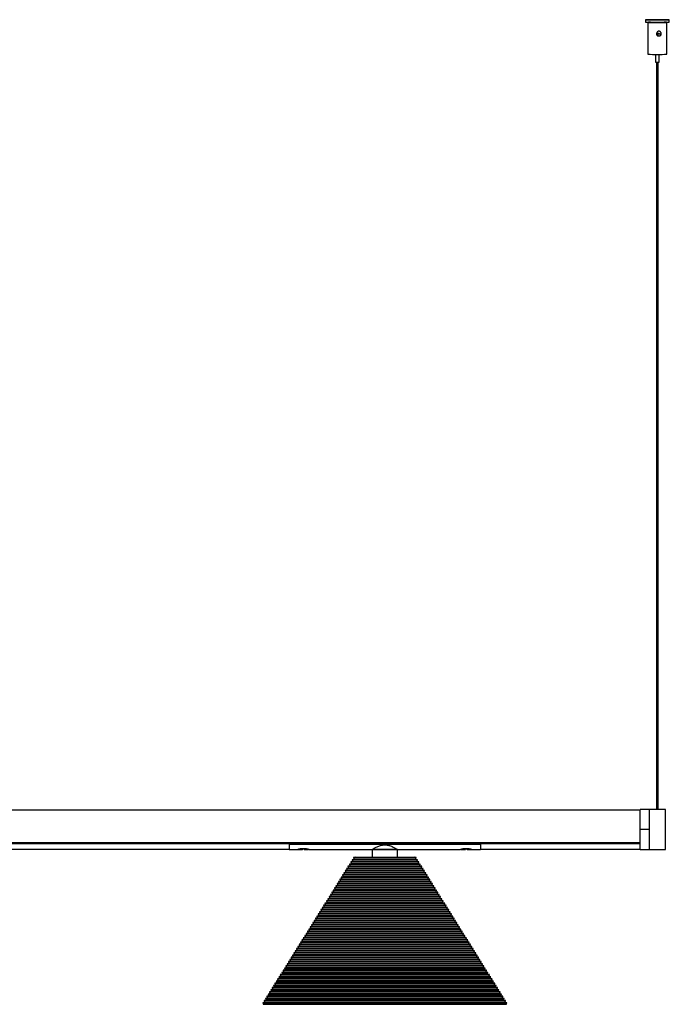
# Model space of a CAD drawing. Header units: millimetres. Extents: x 323 to 2855, y 431 to 1509.
# Tile 6 of 7: x 2028 to 2435, y 867 to 1484. Entities that reach past the tile are written whole.
import ezdxf

# ---------------------------------------------------------------- set-up
doc = ezdxf.new("R2010")
doc.units = ezdxf.units.MM

msp = doc.modelspace()

# ---------------------------------------------------------------- linework, layer by layer
at = {"color": 7, "linetype": 'Continuous', "lineweight": 25}
for p, q in [((2420.03, 1483.95), (2420.03, 1482.45)), ((2421.53, 1482.35), (2421.53, 1462.35)), ((2422.61, 1482.36), (2423.05, 1482.33)), ((2427.03, 1483.95), (2427.03, 1483.93)), ((2428.03, 1483.93), (2428.03, 1483.95)), ((2431.83, 1482.34), (2431.83, 1482.39)), ((2431.95, 1482.34), (2431.96, 1482.35)), ((2433.53, 1462.35), (2433.53, 1482.35)), ((2435.03, 1482.45), (2435.03, 1483.95)), ((2428.03, 1473.87), (2428.03, 1475.26)), ((2426.28, 1462.3), (2426.28, 1457.35)), ((2427.03, 1457.34), (2427.03, 988.96)), ((2428.03, 988.96), (2428.03, 1457.34)), ((2428.78, 1457.35), (2428.78, 1462.3)), ((2416.79, 988.72), (416.79, 988.72)), ((2422.64, 988.97), (2416.79, 988.97)), ((2416.79, 976.49), (2416.79, 988.97)), ((2423.33, 988.97), (2422.64, 988.97)), ((2422.64, 963.97), (2422.64, 988.97)), ((2422.64, 976.49), (2422.64, 988.97)), ((2431.23, 988.96), (2424.05, 988.96)), ((2432.64, 988.97), (2431.95, 988.97)), ((2432.64, 963.97), (2432.64, 988.97)), ((2416.79, 963.97), (2416.79, 976.49)), ((2422.64, 976.49), (2416.79, 976.49)), ((2422.64, 963.97), (2422.64, 976.49)), ((416.79, 968.28), (2416.79, 968.28)), ((2416.79, 968.21), (416.79, 968.21)), ((1756.79, 967.98), (2196.79, 967.98)), ((2196.79, 967.62), (1756.79, 967.62)), ((1756.79, 964.27), (2196.79, 964.27)), ((2196.79, 968.21), (2196.79, 968.19)), ((2196.79, 967.4), (2196.79, 968.19)), ((2196.79, 968.19), (2316.79, 968.19)), ((2196.79, 968.19), (2198.29, 968.19)), ((2196.79, 967.4), (2316.79, 967.4)), ((2196.79, 967.4), (2196.79, 963.97)), ((2196.79, 963.97), (2202.04, 963.97)), ((2198.29, 968.21), (2198.29, 968.19)), ((2199.79, 968.21), (2199.79, 968.19)), ((2202.34, 968.21), (2202.34, 968.19)), ((2202.58, 964.06), (2205.29, 964.06)), ((2206.35, 964.31), (2205.35, 964.31)), ((2206.29, 964.06), (2209.04, 964.06)), ((2208.39, 968.21), (2208.39, 968.19)), ((2208.39, 968.19), (2300.29, 968.19)), ((2209.04, 964.06), (2208.93, 964.09)), ((2209.49, 963.97), (2248.79, 963.97)), ((2248.79, 963.97), (2248.79, 959.15)), ((2264.79, 963.97), (2248.79, 963.97)), ((2248.79, 963.97), (2264.79, 963.97)), ((2264.79, 963.97), (2304.04, 963.97)), ((2264.79, 959.15), (2264.79, 963.97)), ((2300.29, 968.21), (2300.29, 968.19)), ((2304.34, 968.21), (2304.34, 968.19)), ((2304.54, 964.06), (2307.29, 964.06)), ((2305.29, 968.21), (2305.33, 968.19)), ((2308.23, 964.31), (2307.23, 964.31)), ((2308.29, 964.06), (2311, 964.06)), ((2310.39, 968.21), (2310.39, 968.19)), ((2310.39, 968.19), (2316.79, 968.19)), ((2311.49, 963.97), (2316.79, 963.97)), ((2316.79, 968.21), (2316.79, 968.19)), ((2316.79, 967.4), (2316.79, 968.19)), ((2316.79, 967.98), (2416.79, 967.98)), ((2416.79, 967.62), (2316.79, 967.62)), ((2316.79, 967.4), (2316.79, 963.97)), ((2316.79, 964.27), (2416.79, 964.27)), ((2416.79, 963.97), (2422.64, 963.97)), ((2422.64, 963.97), (2432.64, 963.97)), ((2422.64, 963.97), (2432.64, 963.97)), ((2422.64, 963.97), (2422.64, 963.97)), ((2432.64, 963.97), (2432.64, 963.97)), ((2236.44, 956.44), (2235.4, 956.18)), ((2237.29, 957.8), (2236.25, 957.54)), ((2236.25, 957.54), (2236.5, 956.52)), ((2236.25, 957.54), (2277.33, 957.54)), ((2236.5, 956.52), (2236.44, 956.44)), ((2236.44, 956.44), (2277.14, 956.44)), ((2236.5, 956.52), (2277.08, 956.52)), ((2238.14, 959.15), (2237.09, 958.9)), ((2237.09, 958.9), (2237.34, 957.88)), ((2237.09, 958.9), (2276.49, 958.9)), ((2237.34, 957.88), (2237.29, 957.8)), ((2237.29, 957.8), (2276.29, 957.8)), ((2237.34, 957.88), (2276.24, 957.88)), ((2238.14, 959.15), (2275.44, 959.15)), ((2276.49, 958.9), (2275.44, 959.15)), ((2276.24, 957.88), (2276.49, 958.9)), ((2276.29, 957.8), (2276.24, 957.88)), ((2277.33, 957.54), (2276.29, 957.8)), ((2277.08, 956.52), (2277.33, 957.54)), ((2277.14, 956.44), (2277.08, 956.52)), ((2278.18, 956.18), (2277.14, 956.44)), ((2233.05, 951.01), (2232.01, 950.75)), ((2232.01, 950.75), (2232.26, 949.74)), ((2232.01, 950.75), (2281.57, 950.75)), ((2233.9, 952.37), (2232.85, 952.11)), ((2232.85, 952.11), (2233.11, 951.1)), ((2232.85, 952.11), (2280.73, 952.11)), ((2233.11, 951.1), (2233.05, 951.01)), ((2233.05, 951.01), (2280.53, 951.01)), ((2233.11, 951.1), (2280.47, 951.1)), ((2234.75, 953.73), (2233.7, 953.47)), ((2233.7, 953.47), (2233.95, 952.45)), ((2233.7, 953.47), (2279.88, 953.47)), ((2233.95, 952.45), (2233.9, 952.37)), ((2233.9, 952.37), (2279.68, 952.37)), ((2233.95, 952.45), (2279.63, 952.45)), ((2235.6, 955.08), (2234.55, 954.82)), ((2234.55, 954.82), (2234.8, 953.81)), ((2234.55, 954.82), (2279.03, 954.82)), ((2234.8, 953.81), (2234.75, 953.73)), ((2234.75, 953.73), (2278.83, 953.73)), ((2234.8, 953.81), (2278.78, 953.81)), ((2235.4, 956.18), (2235.65, 955.17)), ((2235.4, 956.18), (2278.18, 956.18)), ((2235.65, 955.17), (2235.6, 955.08)), ((2235.6, 955.08), (2277.98, 955.08)), ((2235.65, 955.17), (2277.93, 955.17)), ((2277.93, 955.17), (2278.18, 956.18)), ((2277.98, 955.08), (2277.93, 955.17)), ((2279.03, 954.82), (2277.98, 955.08)), ((2278.78, 953.81), (2279.03, 954.82)), ((2278.83, 953.73), (2278.78, 953.81)), ((2279.88, 953.47), (2278.83, 953.73)), ((2279.63, 952.45), (2279.88, 953.47)), ((2279.68, 952.37), (2279.63, 952.45)), ((2280.73, 952.11), (2279.68, 952.37)), ((2280.47, 951.1), (2280.73, 952.11)), ((2280.53, 951.01), (2280.47, 951.1)), ((2281.57, 950.75), (2280.53, 951.01)), ((2281.32, 949.74), (2281.57, 950.75)), ((2228.81, 944.23), (2227.77, 943.97)), ((2229.66, 945.58), (2228.62, 945.33)), ((2228.62, 945.33), (2228.87, 944.31)), ((2228.62, 945.33), (2284.96, 945.33)), ((2228.87, 944.31), (2228.81, 944.23)), ((2228.81, 944.23), (2284.77, 944.23)), ((2228.87, 944.31), (2284.71, 944.31)), ((2230.51, 946.94), (2229.46, 946.68)), ((2229.46, 946.68), (2229.71, 945.67)), ((2229.46, 946.68), (2284.12, 946.68)), ((2229.71, 945.67), (2229.66, 945.58)), ((2229.66, 945.58), (2283.92, 945.58)), ((2229.71, 945.67), (2283.87, 945.67)), ((2231.36, 948.3), (2230.31, 948.04)), ((2230.31, 948.04), (2230.56, 947.03)), ((2230.31, 948.04), (2283.27, 948.04)), ((2230.56, 947.03), (2230.51, 946.94)), ((2230.51, 946.94), (2283.07, 946.94)), ((2230.56, 947.03), (2283.02, 947.03)), ((2232.2, 949.66), (2231.16, 949.4)), ((2231.16, 949.4), (2231.41, 948.38)), ((2231.16, 949.4), (2282.42, 949.4)), ((2231.41, 948.38), (2231.36, 948.3)), ((2231.36, 948.3), (2282.22, 948.3)), ((2231.41, 948.38), (2282.17, 948.38)), ((2232.26, 949.74), (2232.2, 949.66)), ((2232.2, 949.66), (2281.38, 949.66)), ((2232.26, 949.74), (2281.32, 949.74)), ((2281.38, 949.66), (2281.32, 949.74)), ((2282.42, 949.4), (2281.38, 949.66)), ((2282.17, 948.38), (2282.42, 949.4)), ((2282.22, 948.3), (2282.17, 948.38)), ((2283.27, 948.04), (2282.22, 948.3)), ((2283.02, 947.03), (2283.27, 948.04)), ((2283.07, 946.94), (2283.02, 947.03)), ((2284.12, 946.68), (2283.07, 946.94)), ((2283.87, 945.67), (2284.12, 946.68)), ((2283.92, 945.58), (2283.87, 945.67)), ((2284.96, 945.33), (2283.92, 945.58)), ((2284.71, 944.31), (2284.96, 945.33)), ((2284.77, 944.23), (2284.71, 944.31)), ((2285.81, 943.97), (2284.77, 944.23)), ((2225.42, 938.8), (2224.38, 938.54)), ((2224.38, 938.54), (2224.63, 937.53)), ((2224.38, 938.54), (2289.2, 938.54)), ((2226.27, 940.16), (2225.22, 939.9)), ((2225.22, 939.9), (2225.47, 938.89)), ((2225.22, 939.9), (2288.36, 939.9)), ((2225.47, 938.89), (2225.42, 938.8)), ((2225.42, 938.8), (2288.16, 938.8)), ((2225.47, 938.89), (2288.11, 938.89)), ((2227.12, 941.51), (2226.07, 941.26)), ((2226.07, 941.26), (2226.32, 940.24)), ((2226.07, 941.26), (2287.51, 941.26)), ((2226.32, 940.24), (2226.27, 940.16)), ((2226.27, 940.16), (2287.31, 940.16)), ((2226.32, 940.24), (2287.26, 940.24)), ((2227.96, 942.87), (2226.92, 942.61)), ((2226.92, 942.61), (2227.17, 941.6)), ((2226.92, 942.61), (2286.66, 942.61)), ((2227.17, 941.6), (2227.12, 941.51)), ((2227.12, 941.51), (2286.46, 941.51)), ((2227.17, 941.6), (2286.41, 941.6)), ((2227.77, 943.97), (2228.02, 942.96)), ((2227.77, 943.97), (2285.81, 943.97)), ((2228.02, 942.96), (2227.96, 942.87)), ((2227.96, 942.87), (2285.62, 942.87)), ((2228.02, 942.96), (2285.56, 942.96)), ((2285.56, 942.96), (2285.81, 943.97)), ((2285.62, 942.87), (2285.56, 942.96)), ((2286.66, 942.61), (2285.62, 942.87)), ((2286.41, 941.6), (2286.66, 942.61)), ((2286.46, 941.51), (2286.41, 941.6)), ((2287.51, 941.26), (2286.46, 941.51)), ((2287.26, 940.24), (2287.51, 941.26)), ((2287.31, 940.16), (2287.26, 940.24)), ((2288.36, 939.9), (2287.31, 940.16)), ((2288.11, 938.89), (2288.36, 939.9)), ((2288.16, 938.8), (2288.11, 938.89)), ((2289.2, 938.54), (2288.16, 938.8)), ((2288.95, 937.53), (2289.2, 938.54)), ((2221.18, 932.02), (2220.14, 931.76)), ((2220.14, 931.76), (2220.39, 930.74)), ((2220.14, 931.76), (2293.44, 931.76)), ((2222.03, 933.37), (2220.98, 933.11)), ((2220.98, 933.11), (2221.23, 932.1)), ((2220.98, 933.11), (2292.6, 933.11)), ((2221.23, 932.1), (2221.18, 932.02)), ((2221.18, 932.02), (2292.4, 932.02)), ((2221.23, 932.1), (2292.35, 932.1)), ((2222.88, 934.73), (2221.83, 934.47)), ((2221.83, 934.47), (2222.08, 933.46)), ((2221.83, 934.47), (2291.75, 934.47)), ((2222.08, 933.46), (2222.03, 933.37)), ((2222.03, 933.37), (2291.55, 933.37)), ((2222.08, 933.46), (2291.5, 933.46)), ((2223.73, 936.09), (2222.68, 935.83)), ((2222.68, 935.83), (2222.93, 934.81)), ((2222.68, 935.83), (2290.9, 935.83)), ((2222.93, 934.81), (2222.88, 934.73)), ((2222.88, 934.73), (2290.7, 934.73)), ((2222.93, 934.81), (2290.65, 934.81)), ((2224.57, 937.44), (2223.53, 937.19)), ((2223.53, 937.19), (2223.78, 936.17)), ((2223.53, 937.19), (2290.05, 937.19)), ((2223.78, 936.17), (2223.73, 936.09)), ((2223.73, 936.09), (2289.85, 936.09)), ((2223.78, 936.17), (2289.8, 936.17)), ((2224.63, 937.53), (2224.57, 937.44)), ((2224.57, 937.44), (2289.01, 937.44)), ((2224.63, 937.53), (2288.95, 937.53)), ((2289.01, 937.44), (2288.95, 937.53)), ((2290.05, 937.19), (2289.01, 937.44)), ((2289.8, 936.17), (2290.05, 937.19)), ((2289.85, 936.09), (2289.8, 936.17)), ((2290.9, 935.83), (2289.85, 936.09)), ((2290.65, 934.81), (2290.9, 935.83)), ((2290.7, 934.73), (2290.65, 934.81)), ((2291.75, 934.47), (2290.7, 934.73)), ((2291.5, 933.46), (2291.75, 934.47)), ((2291.55, 933.37), (2291.5, 933.46)), ((2292.6, 933.11), (2291.55, 933.37)), ((2292.35, 932.1), (2292.6, 933.11)), ((2292.4, 932.02), (2292.35, 932.1)), ((2293.44, 931.76), (2292.4, 932.02)), ((2293.19, 930.74), (2293.44, 931.76)), ((2217.79, 926.59), (2216.75, 926.33)), ((2216.75, 926.33), (2217, 925.32)), ((2216.75, 926.33), (2296.83, 926.33)), ((2218.64, 927.95), (2217.59, 927.69)), ((2217.59, 927.69), (2217.84, 926.67)), ((2217.59, 927.69), (2295.99, 927.69)), ((2217.84, 926.67), (2217.79, 926.59)), ((2217.79, 926.59), (2295.79, 926.59)), ((2217.84, 926.67), (2295.74, 926.67)), ((2219.49, 929.3), (2218.44, 929.04)), ((2218.44, 929.04), (2218.69, 928.03)), ((2218.44, 929.04), (2295.14, 929.04)), ((2218.69, 928.03), (2218.64, 927.95)), ((2218.64, 927.95), (2294.94, 927.95)), ((2218.69, 928.03), (2294.89, 928.03)), ((2220.33, 930.66), (2219.29, 930.4)), ((2219.29, 930.4), (2219.54, 929.39)), ((2219.29, 930.4), (2294.29, 930.4)), ((2219.54, 929.39), (2219.49, 929.3)), ((2219.49, 929.3), (2294.09, 929.3)), ((2219.54, 929.39), (2294.04, 929.39)), ((2220.39, 930.74), (2220.33, 930.66)), ((2220.33, 930.66), (2293.25, 930.66)), ((2220.39, 930.74), (2293.19, 930.74)), ((2293.25, 930.66), (2293.19, 930.74)), ((2294.29, 930.4), (2293.25, 930.66)), ((2294.04, 929.39), (2294.29, 930.4)), ((2294.09, 929.3), (2294.04, 929.39)), ((2295.14, 929.04), (2294.09, 929.3)), ((2294.89, 928.03), (2295.14, 929.04)), ((2294.94, 927.95), (2294.89, 928.03)), ((2295.99, 927.69), (2294.94, 927.95)), ((2295.74, 926.67), (2295.99, 927.69)), ((2295.79, 926.59), (2295.74, 926.67)), ((2296.83, 926.33), (2295.79, 926.59)), ((2296.58, 925.32), (2296.83, 926.33)), ((2213.55, 919.8), (2212.51, 919.55)), ((2212.51, 919.55), (2212.76, 918.53)), ((2212.51, 919.55), (2301.07, 919.55)), ((2214.4, 921.16), (2213.35, 920.9)), ((2213.35, 920.9), (2213.6, 919.89)), ((2213.35, 920.9), (2300.23, 920.9)), ((2213.6, 919.89), (2213.55, 919.8)), ((2213.55, 919.8), (2300.03, 919.8)), ((2213.6, 919.89), (2299.98, 919.89)), ((2215.25, 922.52), (2214.2, 922.26)), ((2214.2, 922.26), (2214.45, 921.25)), ((2214.2, 922.26), (2299.38, 922.26)), ((2214.45, 921.25), (2214.4, 921.16)), ((2214.4, 921.16), (2299.18, 921.16)), ((2214.45, 921.25), (2299.13, 921.25)), ((2216.09, 923.87), (2215.05, 923.62)), ((2215.05, 923.62), (2215.3, 922.6)), ((2215.05, 923.62), (2298.53, 923.62)), ((2215.3, 922.6), (2215.25, 922.52)), ((2215.25, 922.52), (2298.33, 922.52)), ((2215.3, 922.6), (2298.28, 922.6)), ((2216.94, 925.23), (2215.9, 924.97)), ((2215.9, 924.97), (2216.15, 923.96)), ((2215.9, 924.97), (2297.68, 924.97)), ((2216.15, 923.96), (2216.09, 923.87)), ((2216.09, 923.87), (2297.49, 923.87)), ((2216.15, 923.96), (2297.43, 923.96)), ((2217, 925.32), (2216.94, 925.23)), ((2216.94, 925.23), (2296.64, 925.23)), ((2217, 925.32), (2296.58, 925.32)), ((2296.64, 925.23), (2296.58, 925.32)), ((2297.68, 924.97), (2296.64, 925.23)), ((2297.43, 923.96), (2297.68, 924.97)), ((2297.49, 923.87), (2297.43, 923.96)), ((2298.53, 923.62), (2297.49, 923.87)), ((2298.28, 922.6), (2298.53, 923.62)), ((2298.33, 922.52), (2298.28, 922.6)), ((2299.38, 922.26), (2298.33, 922.52)), ((2299.13, 921.25), (2299.38, 922.26)), ((2299.18, 921.16), (2299.13, 921.25)), ((2300.23, 920.9), (2299.18, 921.16)), ((2299.98, 919.89), (2300.23, 920.9)), ((2300.03, 919.8), (2299.98, 919.89)), ((2301.07, 919.55), (2300.03, 919.8)), ((2300.82, 918.53), (2301.07, 919.55)), ((2210.16, 914.38), (2209.11, 914.12)), ((2209.11, 914.12), (2209.36, 913.1)), ((2209.11, 914.12), (2304.47, 914.12)), ((2211.01, 915.73), (2209.96, 915.48)), ((2209.96, 915.48), (2210.21, 914.46)), ((2209.96, 915.48), (2303.62, 915.48)), ((2210.21, 914.46), (2210.16, 914.38)), ((2210.16, 914.38), (2303.42, 914.38)), ((2210.21, 914.46), (2303.37, 914.46)), ((2211.86, 917.09), (2210.81, 916.83)), ((2210.81, 916.83), (2211.06, 915.82)), ((2210.81, 916.83), (2302.77, 916.83)), ((2211.06, 915.82), (2211.01, 915.73)), ((2211.01, 915.73), (2302.57, 915.73)), ((2211.06, 915.82), (2302.52, 915.82)), ((2212.7, 918.45), (2211.66, 918.19)), ((2211.66, 918.19), (2211.91, 917.18)), ((2211.66, 918.19), (2301.92, 918.19)), ((2211.91, 917.18), (2211.86, 917.09)), ((2211.86, 917.09), (2301.72, 917.09)), ((2211.91, 917.18), (2301.67, 917.18)), ((2212.76, 918.53), (2212.7, 918.45)), ((2212.7, 918.45), (2300.88, 918.45)), ((2212.76, 918.53), (2300.82, 918.53)), ((2300.88, 918.45), (2300.82, 918.53)), ((2301.92, 918.19), (2300.88, 918.45)), ((2301.67, 917.18), (2301.92, 918.19)), ((2301.72, 917.09), (2301.67, 917.18)), ((2302.77, 916.83), (2301.72, 917.09)), ((2302.52, 915.82), (2302.77, 916.83)), ((2302.57, 915.73), (2302.52, 915.82)), ((2303.62, 915.48), (2302.57, 915.73)), ((2303.37, 914.46), (2303.62, 915.48)), ((2303.42, 914.38), (2303.37, 914.46)), ((2304.47, 914.12), (2303.42, 914.38)), ((2304.22, 913.1), (2304.47, 914.12)), ((2205.92, 907.59), (2204.88, 907.33)), ((2204.88, 907.33), (2205.13, 906.32)), ((2204.88, 907.33), (2308.7, 907.33)), ((2206.77, 908.95), (2205.72, 908.69)), ((2205.72, 908.69), (2205.97, 907.68)), ((2205.72, 908.69), (2307.86, 908.69)), ((2205.97, 907.68), (2205.92, 907.59)), ((2205.92, 907.59), (2307.66, 907.59)), ((2205.97, 907.68), (2307.61, 907.68)), ((2207.62, 910.31), (2206.57, 910.05)), ((2206.57, 910.05), (2206.82, 909.03)), ((2206.57, 910.05), (2307.01, 910.05)), ((2206.82, 909.03), (2206.77, 908.95)), ((2206.77, 908.95), (2306.81, 908.95)), ((2206.82, 909.03), (2306.76, 909.03)), ((2208.46, 911.66), (2207.42, 911.4)), ((2207.42, 911.4), (2207.67, 910.39)), ((2207.42, 911.4), (2306.16, 911.4)), ((2207.67, 910.39), (2207.62, 910.31)), ((2207.62, 910.31), (2305.96, 910.31)), ((2207.67, 910.39), (2305.91, 910.39)), ((2209.31, 913.02), (2208.27, 912.76)), ((2208.27, 912.76), (2208.52, 911.75)), ((2208.27, 912.76), (2305.31, 912.76)), ((2208.52, 911.75), (2208.46, 911.66)), ((2208.46, 911.66), (2305.12, 911.66)), ((2208.52, 911.75), (2305.06, 911.75)), ((2209.36, 913.1), (2209.31, 913.02)), ((2209.31, 913.02), (2304.27, 913.02)), ((2209.36, 913.1), (2304.22, 913.1)), ((2304.27, 913.02), (2304.22, 913.1)), ((2305.31, 912.76), (2304.27, 913.02)), ((2305.06, 911.75), (2305.31, 912.76)), ((2305.12, 911.66), (2305.06, 911.75)), ((2306.16, 911.4), (2305.12, 911.66)), ((2305.91, 910.39), (2306.16, 911.4)), ((2305.96, 910.31), (2305.91, 910.39)), ((2307.01, 910.05), (2305.96, 910.31)), ((2306.76, 909.03), (2307.01, 910.05)), ((2306.81, 908.95), (2306.76, 909.03)), ((2307.86, 908.69), (2306.81, 908.95)), ((2307.61, 907.68), (2307.86, 908.69)), ((2307.66, 907.59), (2307.61, 907.68)), ((2308.7, 907.33), (2307.66, 907.59)), ((2308.45, 906.32), (2308.7, 907.33)), ((2202.53, 902.16), (2201.48, 901.91)), ((2201.48, 901.91), (2201.73, 900.89)), ((2201.48, 901.91), (2312.1, 901.91)), ((2201.73, 900.89), (2201.68, 900.81)), ((2201.73, 900.89), (2311.85, 900.89)), ((2203.38, 903.52), (2202.33, 903.26)), ((2202.33, 903.26), (2202.58, 902.25)), ((2202.33, 903.26), (2311.25, 903.26)), ((2202.58, 902.25), (2202.53, 902.16)), ((2202.53, 902.16), (2311.05, 902.16)), ((2202.58, 902.25), (2311, 902.25)), ((2204.22, 904.88), (2203.18, 904.62)), ((2203.18, 904.62), (2203.43, 903.61)), ((2203.18, 904.62), (2310.4, 904.62)), ((2203.43, 903.61), (2203.38, 903.52)), ((2203.38, 903.52), (2310.2, 903.52)), ((2203.43, 903.61), (2310.15, 903.61)), ((2205.07, 906.24), (2204.03, 905.98)), ((2204.03, 905.98), (2204.28, 904.96)), ((2204.03, 905.98), (2309.55, 905.98)), ((2204.28, 904.96), (2204.22, 904.88)), ((2204.22, 904.88), (2309.36, 904.88)), ((2204.28, 904.96), (2309.3, 904.96)), ((2205.13, 906.32), (2205.07, 906.24)), ((2205.07, 906.24), (2308.51, 906.24)), ((2205.13, 906.32), (2308.45, 906.32)), ((2308.51, 906.24), (2308.45, 906.32)), ((2309.55, 905.98), (2308.51, 906.24)), ((2309.3, 904.96), (2309.55, 905.98)), ((2309.36, 904.88), (2309.3, 904.96)), ((2310.4, 904.62), (2309.36, 904.88)), ((2310.15, 903.61), (2310.4, 904.62)), ((2310.2, 903.52), (2310.15, 903.61)), ((2311.25, 903.26), (2310.2, 903.52)), ((2311, 902.25), (2311.25, 903.26)), ((2311.05, 902.16), (2311, 902.25)), ((2312.1, 901.91), (2311.05, 902.16)), ((2311.85, 900.89), (2312.1, 901.91)), ((2311.9, 900.81), (2311.85, 900.89)), ((2198.29, 895.38), (2197.24, 895.12)), ((2197.24, 895.12), (2197.49, 894.11)), ((2197.24, 895.12), (2316.34, 895.12)), ((2199.14, 896.74), (2198.09, 896.48)), ((2198.09, 896.48), (2198.34, 895.47)), ((2198.09, 896.48), (2315.49, 896.48)), ((2198.34, 895.47), (2198.29, 895.38)), ((2198.29, 895.38), (2315.29, 895.38)), ((2198.34, 895.47), (2315.24, 895.47)), ((2199.99, 898.09), (2198.94, 897.84)), ((2198.94, 897.84), (2199.19, 896.82)), ((2198.94, 897.84), (2314.64, 897.84)), ((2199.19, 896.82), (2199.14, 896.74)), ((2199.14, 896.74), (2314.44, 896.74)), ((2199.19, 896.82), (2314.39, 896.82)), ((2200.83, 899.45), (2199.79, 899.19)), ((2199.79, 899.19), (2200.04, 898.18)), ((2199.79, 899.19), (2313.79, 899.19)), ((2200.04, 898.18), (2199.99, 898.09)), ((2199.99, 898.09), (2313.59, 898.09)), ((2200.04, 898.18), (2313.54, 898.18)), ((2201.68, 900.81), (2200.64, 900.55)), ((2200.64, 900.55), (2200.89, 899.54)), ((2200.64, 900.55), (2312.94, 900.55)), ((2200.89, 899.54), (2200.83, 899.45)), ((2200.83, 899.45), (2312.75, 899.45)), ((2200.89, 899.54), (2312.69, 899.54)), ((2201.68, 900.81), (2311.9, 900.81)), ((2312.94, 900.55), (2311.9, 900.81)), ((2312.69, 899.54), (2312.94, 900.55)), ((2312.75, 899.45), (2312.69, 899.54)), ((2313.79, 899.19), (2312.75, 899.45)), ((2313.54, 898.18), (2313.79, 899.19)), ((2313.59, 898.09), (2313.54, 898.18)), ((2314.64, 897.84), (2313.59, 898.09)), ((2314.39, 896.82), (2314.64, 897.84)), ((2314.44, 896.74), (2314.39, 896.82)), ((2315.49, 896.48), (2314.44, 896.74)), ((2315.24, 895.47), (2315.49, 896.48)), ((2315.29, 895.38), (2315.24, 895.47)), ((2316.34, 895.12), (2315.29, 895.38)), ((2316.09, 894.11), (2316.34, 895.12)), ((2194.05, 888.6), (2193, 888.34)), ((2194.9, 889.95), (2193.85, 889.69)), ((2193.85, 889.69), (2194.1, 888.68)), ((2193.85, 889.69), (2319.73, 889.69)), ((2194.1, 888.68), (2194.05, 888.6)), ((2194.05, 888.6), (2319.53, 888.6)), ((2194.1, 888.68), (2319.48, 888.68)), ((2195.75, 891.31), (2194.7, 891.05)), ((2194.7, 891.05), (2194.95, 890.04)), ((2194.7, 891.05), (2318.88, 891.05)), ((2194.95, 890.04), (2194.9, 889.95)), ((2194.9, 889.95), (2318.68, 889.95)), ((2194.95, 890.04), (2318.63, 890.04)), ((2196.59, 892.67), (2195.55, 892.41)), ((2195.55, 892.41), (2195.8, 891.39)), ((2195.55, 892.41), (2318.03, 892.41)), ((2195.8, 891.39), (2195.75, 891.31)), ((2195.75, 891.31), (2317.83, 891.31)), ((2195.8, 891.39), (2317.78, 891.39)), ((2197.44, 894.02), (2196.4, 893.77)), ((2196.4, 893.77), (2196.65, 892.75)), ((2196.4, 893.77), (2317.18, 893.77)), ((2196.65, 892.75), (2196.59, 892.67)), ((2196.59, 892.67), (2316.99, 892.67)), ((2196.65, 892.75), (2316.93, 892.75)), ((2197.49, 894.11), (2197.44, 894.02)), ((2197.44, 894.02), (2316.14, 894.02)), ((2197.49, 894.11), (2316.09, 894.11)), ((2316.14, 894.02), (2316.09, 894.11)), ((2317.18, 893.77), (2316.14, 894.02)), ((2316.93, 892.75), (2317.18, 893.77)), ((2316.99, 892.67), (2316.93, 892.75)), ((2318.03, 892.41), (2316.99, 892.67)), ((2317.78, 891.39), (2318.03, 892.41)), ((2317.83, 891.31), (2317.78, 891.39)), ((2318.88, 891.05), (2317.83, 891.31)), ((2318.63, 890.04), (2318.88, 891.05)), ((2318.68, 889.95), (2318.63, 890.04)), ((2319.73, 889.69), (2318.68, 889.95)), ((2319.48, 888.68), (2319.73, 889.69)), ((2319.53, 888.6), (2319.48, 888.68)), ((2320.58, 888.34), (2319.53, 888.6)), ((2190.66, 883.17), (2189.61, 882.91)), ((2189.61, 882.91), (2189.86, 881.9)), ((2189.61, 882.91), (2323.97, 882.91)), ((2191.51, 884.53), (2190.46, 884.27)), ((2190.46, 884.27), (2190.71, 883.25)), ((2190.46, 884.27), (2323.12, 884.27)), ((2190.71, 883.25), (2190.66, 883.17)), ((2190.66, 883.17), (2322.92, 883.17)), ((2190.71, 883.25), (2322.87, 883.25)), ((2192.35, 885.88), (2191.31, 885.62)), ((2191.31, 885.62), (2191.56, 884.61)), ((2191.31, 885.62), (2322.27, 885.62)), ((2191.56, 884.61), (2191.51, 884.53)), ((2191.51, 884.53), (2322.07, 884.53)), ((2191.56, 884.61), (2322.02, 884.61)), ((2193.2, 887.24), (2192.16, 886.98)), ((2192.16, 886.98), (2192.41, 885.97)), ((2192.16, 886.98), (2321.42, 886.98)), ((2192.41, 885.97), (2192.35, 885.88)), ((2192.35, 885.88), (2321.23, 885.88)), ((2192.41, 885.97), (2321.17, 885.97)), ((2193, 888.34), (2193.26, 887.32)), ((2193, 888.34), (2320.58, 888.34)), ((2193.26, 887.32), (2193.2, 887.24)), ((2193.2, 887.24), (2320.38, 887.24)), ((2193.26, 887.32), (2320.32, 887.32)), ((2320.32, 887.32), (2320.58, 888.34)), ((2320.38, 887.24), (2320.32, 887.32)), ((2321.42, 886.98), (2320.38, 887.24)), ((2321.17, 885.97), (2321.42, 886.98)), ((2321.23, 885.88), (2321.17, 885.97)), ((2322.27, 885.62), (2321.23, 885.88)), ((2322.02, 884.61), (2322.27, 885.62)), ((2322.07, 884.53), (2322.02, 884.61)), ((2323.12, 884.27), (2322.07, 884.53)), ((2322.87, 883.25), (2323.12, 884.27)), ((2322.92, 883.17), (2322.87, 883.25)), ((2323.97, 882.91), (2322.92, 883.17)), ((2323.72, 881.9), (2323.97, 882.91)), ((2186.42, 876.38), (2185.37, 876.13)), ((2187.27, 877.74), (2186.22, 877.48)), ((2186.22, 877.48), (2186.47, 876.47)), ((2186.22, 877.48), (2327.36, 877.48)), ((2186.47, 876.47), (2186.42, 876.38)), ((2186.42, 876.38), (2327.16, 876.38)), ((2186.47, 876.47), (2327.11, 876.47)), ((2188.11, 879.1), (2187.07, 878.84)), ((2187.07, 878.84), (2187.32, 877.83)), ((2187.07, 878.84), (2326.51, 878.84)), ((2187.32, 877.83), (2187.27, 877.74)), ((2187.27, 877.74), (2326.31, 877.74)), ((2187.32, 877.83), (2326.26, 877.83)), ((2188.96, 880.45), (2187.92, 880.2)), ((2187.92, 880.2), (2188.17, 879.18)), ((2187.92, 880.2), (2325.66, 880.2)), ((2188.17, 879.18), (2188.11, 879.1)), ((2188.11, 879.1), (2325.47, 879.1)), ((2188.17, 879.18), (2325.41, 879.18)), ((2189.81, 881.81), (2188.77, 881.55)), ((2188.77, 881.55), (2189.02, 880.54)), ((2188.77, 881.55), (2324.81, 881.55)), ((2189.02, 880.54), (2188.96, 880.45)), ((2188.96, 880.45), (2324.62, 880.45)), ((2189.02, 880.54), (2324.56, 880.54)), ((2189.86, 881.9), (2189.81, 881.81)), ((2189.81, 881.81), (2323.77, 881.81)), ((2189.86, 881.9), (2323.72, 881.9)), ((2323.77, 881.81), (2323.72, 881.9)), ((2324.81, 881.55), (2323.77, 881.81)), ((2324.56, 880.54), (2324.81, 881.55)), ((2324.62, 880.45), (2324.56, 880.54)), ((2325.66, 880.2), (2324.62, 880.45)), ((2325.41, 879.18), (2325.66, 880.2)), ((2325.47, 879.1), (2325.41, 879.18)), ((2326.51, 878.84), (2325.47, 879.1)), ((2326.26, 877.83), (2326.51, 878.84)), ((2326.31, 877.74), (2326.26, 877.83)), ((2327.36, 877.48), (2326.31, 877.74)), ((2327.11, 876.47), (2327.36, 877.48)), ((2327.16, 876.38), (2327.11, 876.47)), ((2328.21, 876.13), (2327.16, 876.38)), ((2183.03, 870.96), (2181.98, 870.7)), ((2181.98, 870.7), (2182.23, 869.68)), ((2181.98, 870.7), (2331.6, 870.7)), ((2183.88, 872.31), (2182.83, 872.06)), ((2182.83, 872.06), (2183.08, 871.04)), ((2182.83, 872.06), (2330.75, 872.06)), ((2183.08, 871.04), (2183.03, 870.96)), ((2183.03, 870.96), (2330.55, 870.96)), ((2183.08, 871.04), (2330.5, 871.04)), ((2184.72, 873.67), (2183.68, 873.41)), ((2183.68, 873.41), (2183.93, 872.4)), ((2183.68, 873.41), (2329.9, 873.41)), ((2183.93, 872.4), (2183.88, 872.31)), ((2183.88, 872.31), (2329.7, 872.31)), ((2183.93, 872.4), (2329.65, 872.4)), ((2185.57, 875.03), (2184.53, 874.77)), ((2184.53, 874.77), (2184.78, 873.75)), ((2184.53, 874.77), (2329.05, 874.77)), ((2184.78, 873.75), (2184.72, 873.67)), ((2184.72, 873.67), (2328.86, 873.67)), ((2184.78, 873.75), (2328.8, 873.75)), ((2185.37, 876.13), (2185.62, 875.11)), ((2185.37, 876.13), (2328.21, 876.13)), ((2185.62, 875.11), (2185.57, 875.03)), ((2185.57, 875.03), (2328.01, 875.03)), ((2185.62, 875.11), (2327.96, 875.11)), ((2327.96, 875.11), (2328.21, 876.13)), ((2328.01, 875.03), (2327.96, 875.11)), ((2329.05, 874.77), (2328.01, 875.03)), ((2328.8, 873.75), (2329.05, 874.77)), ((2328.86, 873.67), (2328.8, 873.75)), ((2329.9, 873.41), (2328.86, 873.67)), ((2329.65, 872.4), (2329.9, 873.41)), ((2329.7, 872.31), (2329.65, 872.4)), ((2330.75, 872.06), (2329.7, 872.31)), ((2330.5, 871.04), (2330.75, 872.06)), ((2330.55, 870.96), (2330.5, 871.04)), ((2331.6, 870.7), (2330.55, 870.96)), ((2331.35, 869.68), (2331.6, 870.7)), ((2181.33, 868.24), (2180.29, 867.98)), ((2180.29, 867.98), (2180.54, 866.97)), ((2180.29, 867.98), (2333.29, 867.98)), ((2180.54, 866.97), (2333.04, 866.97)), ((2182.18, 869.6), (2181.13, 869.34)), ((2181.13, 869.34), (2181.39, 868.33)), ((2181.13, 869.34), (2332.45, 869.34)), ((2181.39, 868.33), (2181.33, 868.24)), ((2181.33, 868.24), (2332.25, 868.24)), ((2181.39, 868.33), (2332.2, 868.33)), ((2182.23, 869.68), (2182.18, 869.6)), ((2182.18, 869.6), (2331.4, 869.6)), ((2182.23, 869.68), (2331.35, 869.68)), ((2331.4, 869.6), (2331.35, 869.68)), ((2332.45, 869.34), (2331.4, 869.6)), ((2332.2, 868.33), (2332.45, 869.34)), ((2332.25, 868.24), (2332.2, 868.33)), ((2333.29, 867.98), (2332.25, 868.24)), ((2333.04, 866.97), (2333.29, 867.98))]:
    msp.add_line(p, q, dxfattribs=at)
at = {"color": 7, "linetype": 'Continuous', "lineweight": 25, "flags": 128}
for points in [[(2427.52, 1484.01), (2429.13, 1484.01), (2430.67, 1484.01), (2432.06, 1484), (2433.24, 1483.99), (2434.15, 1483.98), (2434.75, 1483.96), (2435.02, 1483.95), (2434.93, 1483.94), (2434.5, 1483.92), (2433.74, 1483.91), (2432.7, 1483.9), (2431.41, 1483.89), (2429.94, 1483.88), (2428.35, 1483.88), (2426.73, 1483.88), (2425.15, 1483.88), (2423.67, 1483.89), (2422.38, 1483.9), (2421.33, 1483.91), (2420.57, 1483.92), (2420.13, 1483.94), (2420.04, 1483.95), (2420.3, 1483.96), (2420.9, 1483.98), (2421.8, 1483.99), (2422.98, 1484), (2424.37, 1484.01), (2425.9, 1484.01), (2427.52, 1484.01)], [(2423.23, 1482.38), (2422.74, 1482.38), (2421.99, 1482.37), (2421.59, 1482.35), (2421.56, 1482.34), (2421.91, 1482.33), (2422.61, 1482.32), (2423.62, 1482.31), (2424.87, 1482.3), (2426.29, 1482.29), (2427.79, 1482.29), (2429.27, 1482.3), (2430.65, 1482.3), (2431.82, 1482.31), (2432.73, 1482.32), (2433.31, 1482.33), (2433.53, 1482.35), (2433.37, 1482.36), (2432.84, 1482.37), (2431.98, 1482.38), (2431.83, 1482.38)], [(2427.52, 1483.97), (2428.48, 1483.97), (2429.29, 1483.96), (2429.84, 1483.96), (2430.03, 1483.95), (2429.84, 1483.94), (2429.3, 1483.93), (2428.49, 1483.93), (2427.53, 1483.92), (2426.58, 1483.93), (2425.76, 1483.93), (2425.22, 1483.94), (2425.03, 1483.95), (2425.22, 1483.96), (2425.76, 1483.96), (2426.57, 1483.97), (2427.52, 1483.97)], [(2427.13, 1483.95), (2427.05, 1483.95), (2427.03, 1483.95), (2427.09, 1483.94), (2427.22, 1483.94), (2427.4, 1483.94), (2427.59, 1483.94), (2427.78, 1483.94), (2427.92, 1483.94), (2428.01, 1483.95), (2428.02, 1483.95), (2427.96, 1483.95), (2427.84, 1483.95), (2427.66, 1483.95), (2427.47, 1483.95), (2427.28, 1483.95), (2427.13, 1483.95)], [(2428.29, 1482.31), (2429.14, 1482.31), (2429.93, 1482.31), (2430.62, 1482.32), (2431.2, 1482.32), (2431.64, 1482.33), (2431.92, 1482.34), (2432.03, 1482.35), (2431.96, 1482.35)], [(2203.65, 968.21), (2203.66, 968.2), (2203.66, 968.19)], [(2206.23, 964.31), (2206.25, 964.2), (2206.26, 964.12), (2206.28, 964.07), (2206.29, 964.06), (2206.3, 964.07), (2206.32, 964.12), (2206.33, 964.2), (2206.35, 964.31)], [(2208.05, 968.21), (2208.05, 968.2), (2208.04, 968.19)], [(2305.54, 968.19), (2305.53, 968.2), (2305.53, 968.21)], [(2307.23, 964.31), (2307.25, 964.2), (2307.26, 964.12), (2307.28, 964.07), (2307.29, 964.06), (2307.3, 964.07), (2307.32, 964.12), (2307.33, 964.2), (2307.35, 964.31)], [(2309.92, 968.19), (2309.92, 968.2), (2309.93, 968.21)]]:
    msp.add_lwpolyline(points, dxfattribs=at)
at = {"color": 7, "linetype": 'Continuous', "lineweight": 25}
for centre, radius, start, end in [((2427.53, 1804.38), 322.02, 268.66544, 271.33456), ((2427.53, 1695.96), 233.69, 268.52876, 271.47124), ((2427.53, 1506.75), 49.42, 268.55065, 271.44935), ((2204.86, 964.29), 0.493, 331.92295, 2.37865), ((2308.72, 964.29), 0.493, 177.62135, 208.07705)]:
    msp.add_arc(centre, radius, start, end, dxfattribs=at)
for points, knots in [([(2428.29, 1482.31), (2427.84, 1482.31), (2426.95, 1482.31), (2425.55, 1482.31), (2424.24, 1482.32), (2423.18, 1482.33), (2422.57, 1482.34), (2422.5, 1482.35), (2422.6, 1482.36), (2422.61, 1482.36)], [0, 0, 0, 0, 0.14366, 0.287321, 0.452584, 0.6208, 0.793886, 0.966951, 1, 1, 1, 1]), ([(2422.61, 1482.36), (2422.63, 1482.36), (2422.69, 1482.36), (2422.87, 1482.36), (2423.05, 1482.37), (2423.22, 1482.37), (2423.23, 1482.37)], [0, 0, 0, 0, 0.152933, 0.459083, 0.97109, 1, 1, 1, 1]), ([(2428.54, 1476.79), (2428.66, 1476.78), (2428.92, 1476.76), (2429.23, 1476.59), (2429.47, 1476.39), (2429.64, 1476.18), (2429.78, 1475.94), (2429.89, 1475.69), (2429.96, 1475.43), (2429.99, 1475.17), (2429.98, 1474.93), (2429.94, 1474.73), (2429.85, 1474.48), (2429.67, 1474.21), (2429.41, 1474.01), (2429.16, 1473.9), (2428.93, 1473.83), (2428.66, 1473.79), (2428.35, 1473.8), (2428.07, 1473.85), (2427.81, 1473.93), (2427.59, 1474.05), (2427.37, 1474.22), (2427.15, 1474.5), (2427.05, 1474.82), (2427.02, 1475.09), (2427.04, 1475.32), (2427.09, 1475.57), (2427.2, 1475.84), (2427.34, 1476.09), (2427.52, 1476.31), (2427.72, 1476.5), (2427.99, 1476.68), (2428.27, 1476.78), (2428.48, 1476.79), (2428.54, 1476.79)], [0, 0, 0, 0, 0.040144, 0.082851, 0.112332, 0.14179, 0.171236, 0.200682, 0.230136, 0.257938, 0.282392, 0.304521, 0.325293, 0.36647, 0.408098, 0.4315, 0.45489, 0.487473, 0.520047, 0.551826, 0.580514, 0.605946, 0.628773, 0.671525, 0.713559, 0.734816, 0.756063, 0.786472, 0.81686, 0.847241, 0.877626, 0.907185, 0.933301, 0.98079, 1, 1, 1, 1]), ([(2429.61, 1474.19), (2429.58, 1474.26), (2429.52, 1474.41), (2429.39, 1474.64), (2429.23, 1474.85), (2429.05, 1475.03), (2428.85, 1475.16), (2428.61, 1475.27), (2428.28, 1475.33), (2427.9, 1475.26), (2427.59, 1475.1), (2427.35, 1474.89), (2427.21, 1474.74), (2427.14, 1474.64), (2427.13, 1474.62)], [0, 0, 0, 0, 0.070171, 0.154484, 0.238819, 0.32321, 0.396363, 0.46044, 0.57844, 0.693737, 0.80867, 0.895484, 0.982207, 1, 1, 1, 1]), ([(2424.05, 988.96), (2423.94, 988.96), (2423.74, 988.96), (2423.52, 988.97), (2423.39, 988.97), (2423.34, 988.97), (2423.33, 988.97), (2423.33, 988.97)], [0, 0, 0, 0, 0.364434, 0.6268389, 0.814102, 0.9605727, 1, 1, 1, 1]), ([(2431.95, 988.97), (2431.95, 988.97), (2431.94, 988.97), (2431.86, 988.97), (2431.71, 988.97), (2431.49, 988.96), (2431.31, 988.96), (2431.23, 988.96)], [0, 0, 0, 0, 0.077805, 0.222388, 0.433301, 0.731064, 1, 1, 1, 1]), ([(2202.04, 963.97), (2202.08, 963.98), (2202.16, 964.01), (2202.77, 964.18), (2203.69, 964.38), (2204.87, 964.53), (2206.14, 964.56), (2207.34, 964.46), (2208.39, 964.28), (2209.15, 964.09), (2209.54, 963.97), (2209.5, 963.98), (2209.49, 963.99)], [0, 0, 0, 0, 0.104171, 0.20824, 0.315012, 0.424139, 0.530179, 0.632423, 0.736104, 0.844106, 0.952783, 1, 1, 1, 1]), ([(2208.93, 964.09), (2208.93, 964.09), (2208.88, 964.1), (2208.67, 964.16), (2208.26, 964.25), (2207.75, 964.36), (2206.79, 964.48), (2205.7, 964.52), (2204.61, 964.45), (2203.65, 964.3), (2202.96, 964.16), (2202.58, 964.06), (2202.58, 964.07), (2202.58, 964.07)], [0, 0, 0, 0, 0.000891, 0.120402, 0.121161, 0.238401, 0.351789, 0.465702, 0.58346, 0.702378, 0.818695, 0.933862, 1, 1, 1, 1]), ([(2248.79, 963.97), (2248.81, 963.99), (2248.88, 964.03), (2249.54, 964.44), (2250.9, 965.24), (2252.84, 966.15), (2255.21, 966.84), (2257.6, 966.92), (2259.97, 966.43), (2262.1, 965.54), (2263.86, 964.56), (2264.7, 964.03), (2264.77, 963.98), (2264.79, 963.97)], [0, 0, 0, 0, 0.0538175, 0.1419063, 0.2366162, 0.3457849, 0.4399856, 0.5348233, 0.6161721, 0.7256381, 0.8364739, 0.9504506, 1, 1, 1, 1]), ([(2304.04, 963.97), (2304.08, 963.98), (2304.16, 964.01), (2304.77, 964.18), (2305.69, 964.38), (2306.87, 964.53), (2308.14, 964.56), (2309.34, 964.46), (2310.39, 964.28), (2311.15, 964.09), (2311.54, 963.97), (2311.5, 963.98), (2311.49, 963.99)], [0, 0, 0, 0, 0.104171, 0.20824, 0.315012, 0.424139, 0.530179, 0.632423, 0.736104, 0.844106, 0.952783, 1, 1, 1, 1]), ([(2311, 964.07), (2311, 964.06), (2311.02, 964.06), (2310.72, 964.13), (2310.11, 964.27), (2309.22, 964.42), (2308.18, 964.51), (2307.07, 964.5), (2306.04, 964.39), (2305.22, 964.24), (2304.69, 964.1), (2304.54, 964.06), (2304.54, 964.06), (2304.54, 964.06)], [0, 0, 0, 0, 0.044773, 0.139512, 0.248015, 0.352739, 0.455328, 0.560236, 0.668186, 0.775396, 0.880029, 0.984579, 1, 1, 1, 1]), ([(2310.15, 968.19), (2310.16, 968.19), (2310.17, 968.2), (2310.17, 968.21), (2310.18, 968.21)], [0, 0, 0, 0, 0.240123, 1, 1, 1, 1])]:
    msp.add_open_spline(points, degree=3, knots=knots, dxfattribs=at)

doc.saveas('drawing.dxf')
